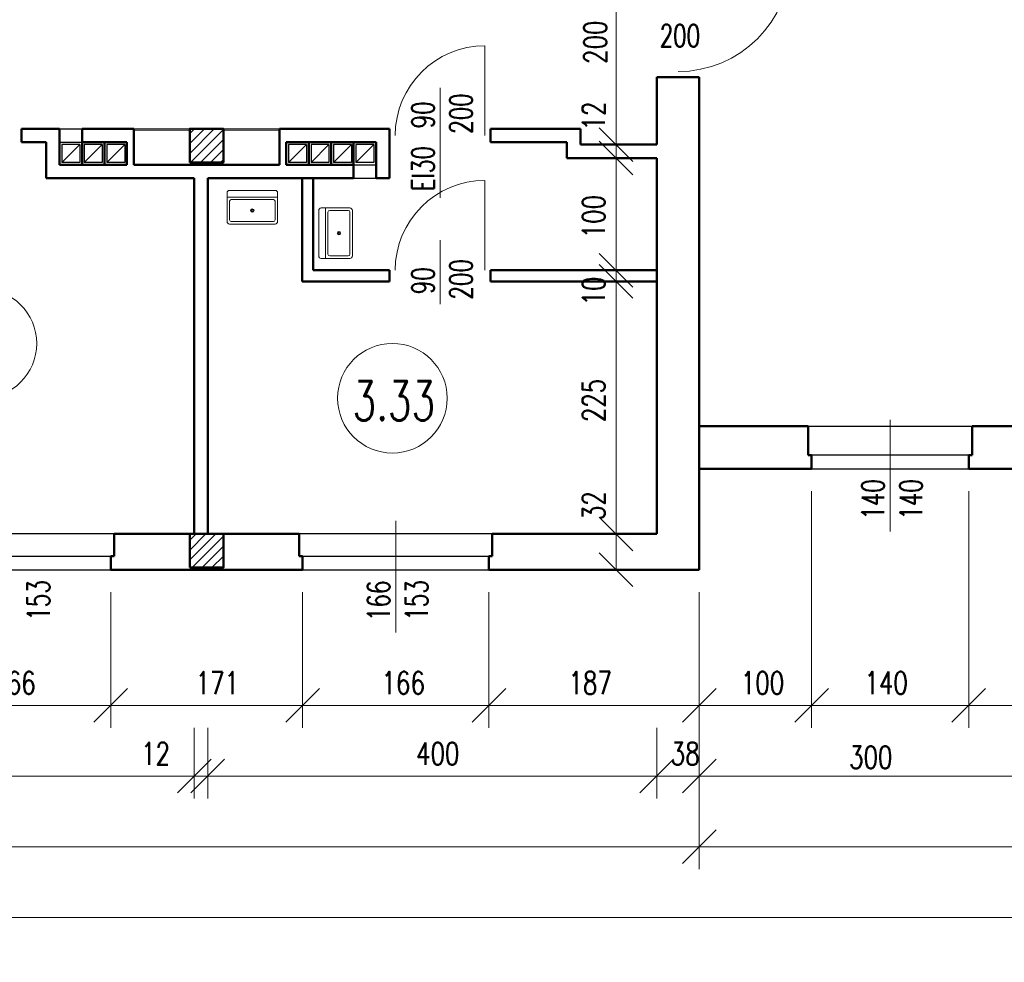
# Model space of a CAD drawing. Header units: millimetres. Extents: x -56112 to 30506, y -136199 to -2178.
# Tile 13 of 45: x 9078 to 17851, y -128903 to -120502. Entities that reach past the tile are written whole.
import ezdxf
from ezdxf.enums import TextEntityAlignment as Align

# ---------------------------------------------------------------- set-up
doc = ezdxf.new("R2010")
doc.units = ezdxf.units.MM
doc.header["$LTSCALE"] = 10
doc.header["$MEASUREMENT"] = 0
doc.header["$PDMODE"] = 35
doc.layers.get('0').update_dxf_attribs({"lineweight": 15})
for name, color, linetype, lineweight in [('L001', 1, 'Continuous', 18), ('L002', 2, 'Continuous', 25), ('L003', 3, 'Continuous', 50)]:
    doc.layers.add(name, color=color, linetype=linetype, lineweight=lineweight)
doc.layers.add('L004', color=4, linetype='Continuous')
doc.styles.get("Standard").update_dxf_attribs({"font": 'simplex.shx', "width": 0.75, "height": 200})
doc.dimstyles.new('1_100', dxfattribs={"dimtxt": 200, "dimasz": 300, "dimexe": 200, "dimexo": 200, "dimgap": 100, "dimtad": 1, "dimdec": 0, "dimlfac": 0.1, "dimtxsty": 'Standard', "dimblk": 'OBLIQUE', "dimcen": 250, "dimdle": 2, "dimclrt": 2, "dimadec": 0, "dimazin": 0, "dimtfac": 1, "dimtdec": 0, "dimtmove": 1, "dimatfit": 3, "dimfxl": 1, "dimarcsym": 0})
pattern_1 = [(45, (-4e-12, -82436.32), (-44.19417, 44.19417), [])]

# ---------------------------------------------------------------- blocks, each defined once
blk = doc.blocks.new('Zlewozmywak pojedyńczy - góra')
blk.add_line((-15, -3.999996), (15, -3.999996))
for points in [[(-13.5, 0), (13.5, 0)], [(-15, -18.499996), (-15, -1.5)], [(-12.5, -5.499996), (12.5, -5.499996)], [(15, -1.5), (15, -18.499996)], [(-13.5, -17.499996), (-13.5, -6.499996)], [(13.5, -6.499996), (13.5, -17.499996)], [(13.5, -19.999996), (-13.5, -19.999996)], [(12.5, -18.499996), (-12.5, -18.499996)]]:
    blk.add_lwpolyline(points)
for radius in [1, 0.5]:
    blk.add_circle((0, -11.999996), radius)
for centre, radius, start, end in [((-13.5, -1.5), 1.5, 90, 180), ((-12.5, -6.499996), 1, 90, 180), ((12.5, -6.499996), 1, 0, 90), ((13.5, -1.5), 1.5, 0, 90), ((-12.5, -17.499996), 1, 180, 270), ((12.5, -17.499996), 1, 270, 0), ((-13.5, -18.499996), 1.5, 180, 270), ((13.5, -18.499996), 1.5, 270, 0)]:
    blk.add_arc(centre, radius, start, end)
blk = doc.blocks.new('_Oblique')
at = {"layer": 'L004', "color": 0, "lineweight": -2}
blk.add_line((-0.5, -0.5), (0.5, 0.5), dxfattribs=at)
blk = doc.blocks.new('*D1686')
at = {"layer": 'Defpoints'}
for p in [(14392.5, -129140.1), (14521.8, -129373.1), (14392.5, -129493.1), (14590, -129493.1)]:
    blk.add_point(p, dxfattribs=at)
at = {"layer": 'L001'}
for p, q in [((14392.5, -129033), (14392.5, -129373.1)), ((14321.8, -129373.1), (14192.5, -129373.1)), ((14392.5, -129373.1), (14392.5, -129493.1)), ((14390, -129493.1), (14192.5, -129493.1)), ((14392.5, -129495.1), (14392.5, -129493.1))]:
    blk.add_line(p, q, dxfattribs=at)
at = {"layer": 'L001', "xscale": 300, "yscale": 300, "zscale": 300}
for p, rotation in [((14392.5, -129373.1), 270), ((14392.5, -129493.1), 90)]:
    blk.add_blockref('_Oblique', p, dxfattribs=dict(at, rotation=rotation))
at = {"layer": 'L001', "color": 2, "linetype": 'Continuous', "width": 0.75}
blk.add_text('12', height=200, rotation=90, dxfattribs=at).set_placement((14192.5, -129247.3), align=Align.MIDDLE_LEFT)
blk = doc.blocks.new('*D1687')
at = {"layer": 'Defpoints'}
for p in [(14014, -130593.1), (14192.5, -131654.2), (14392.5, -132843.1), (14590, -132843.1)]:
    blk.add_point(p, dxfattribs=at)
at = {"layer": 'L001'}
for p, q in [((14214, -130593.1), (14592.5, -130593.1)), ((14392.5, -130593.1), (14392.5, -132843.1)), ((14390, -132843.1), (14192.5, -132843.1))]:
    blk.add_line(p, q, dxfattribs=at)
at = {"layer": 'L001', "xscale": 300, "yscale": 300, "zscale": 300}
for p, rotation in [((14392.5, -130593.1), 90), ((14392.5, -132843.1), 270)]:
    blk.add_blockref('_Oblique', p, dxfattribs=dict(at, rotation=rotation))
at = {"layer": 'L001', "color": 2, "linetype": 'Continuous', "width": 0.75}
blk.add_text('225', height=200, rotation=90, dxfattribs=at).set_placement((14192.5, -131847.1), align=Align.MIDDLE_LEFT)
blk = doc.blocks.new('*D1688')
at = {"layer": 'Defpoints'}
for p in [(14392.5, -132598.6), (14590, -132843.1), (14392.5, -133163.1), (14590, -133163.1)]:
    blk.add_point(p, dxfattribs=at)
at = {"layer": 'L001'}
for p, q in [((14392.5, -132477.2), (14392.5, -132843.1)), ((14390, -132843.1), (14192.5, -132843.1)), ((14392.5, -132843.1), (14392.5, -133163.1)), ((14390, -133163.1), (14192.5, -133163.1)), ((14392.5, -133165.1), (14392.5, -133163.1))]:
    blk.add_line(p, q, dxfattribs=at)
at = {"layer": 'L001', "xscale": 300, "yscale": 300, "zscale": 300}
for p, rotation in [((14392.5, -132843.1), 270), ((14392.5, -133163.1), 90)]:
    blk.add_blockref('_Oblique', p, dxfattribs=dict(at, rotation=rotation))
at = {"layer": 'L001', "color": 2, "linetype": 'Continuous', "width": 0.75}
blk.add_text('32', height=200, rotation=90, dxfattribs=at).set_placement((14192.5, -132720.1), align=Align.MIDDLE_LEFT)
blk = doc.blocks.new('*D2107')
at = {"layer": 'Defpoints'}
for p in [(-40196, -133163.1), (15134, -133163.1), (-12827.5, -135397.7), (15134, -135632.1)]:
    blk.add_point(p, dxfattribs=at)
at = {"layer": 'L001'}
for p, q in [((-40196, -133363.1), (-40196, -135832.1)), ((15134, -133363.1), (15134, -135832.1)), ((-40196, -135632.1), (15134, -135632.1))]:
    blk.add_line(p, q, dxfattribs=at)
at = {"layer": 'L001', "xscale": 300, "yscale": 300, "zscale": 300, "rotation": 180}
blk.add_blockref('_Oblique', (-40196, -135632.1), dxfattribs=at)
at = {"layer": 'L001', "xscale": 300, "yscale": 300, "zscale": 300}
blk.add_blockref('_Oblique', (15134, -135632.1), dxfattribs=at)
at = {"layer": 'L001', "color": 2, "linetype": 'Continuous', "width": 0.75}
blk.add_text('5533', height=200, dxfattribs=at).set_placement((-13091.8, -135397.7), align=Align.MIDDLE_LEFT)
blk = doc.blocks.new('*D2028')
at = {"layer": 'Defpoints'}
for p in [(-43796, -129503.1), (22164, -132263.1), (-10767, -136061.1), (22164, -136262.2)]:
    blk.add_point(p, dxfattribs=at)
at = {"layer": 'L001'}
for p, q in [((-43796, -129703.1), (-43796, -136462.2)), ((22164, -132463.1), (22164, -136462.2)), ((-43796, -136262.2), (22164, -136262.2))]:
    blk.add_line(p, q, dxfattribs=at)
at = {"layer": 'L001', "xscale": 300, "yscale": 300, "zscale": 300, "rotation": 180}
blk.add_blockref('_Oblique', (-43796, -136262.2), dxfattribs=at)
at = {"layer": 'L001', "xscale": 300, "yscale": 300, "zscale": 300}
blk.add_blockref('_Oblique', (22164, -136262.2), dxfattribs=at)
at = {"layer": 'L001', "color": 2, "linetype": 'Continuous', "width": 0.75}
blk.add_text('6596', height=200, dxfattribs=at).set_placement((-11027.7, -136061.1), align=Align.MIDDLE_LEFT)
blk = doc.blocks.new('*D2029')
at = {"layer": 'Defpoints'}
for p in [(16134, -132263.1), (15134, -133163.1), (15683, -134171), (16134, -134372.1)]:
    blk.add_point(p, dxfattribs=at)
at = {"layer": 'L001'}
for p, q in [((16134, -132463.1), (16134, -134572.1)), ((15134, -133363.1), (15134, -134572.1)), ((15134, -134372.1), (16134, -134372.1))]:
    blk.add_line(p, q, dxfattribs=at)
at = {"layer": 'L001', "xscale": 300, "yscale": 300, "zscale": 300, "rotation": 180}
blk.add_blockref('_Oblique', (15134, -134372.1), dxfattribs=at)
at = {"layer": 'L001', "xscale": 300, "yscale": 300, "zscale": 300}
blk.add_blockref('_Oblique', (16134, -134372.1), dxfattribs=at)
at = {"layer": 'L001', "color": 2, "linetype": 'Continuous', "width": 0.75}
blk.add_text('100', height=200, dxfattribs=at).set_placement((15504.4, -134171), align=Align.MIDDLE_LEFT)
blk = doc.blocks.new('*D2030')
at = {"layer": 'Defpoints'}
for p in [(16134, -132263.1), (17534, -132263.1), (16785, -134171), (17534, -134372.1)]:
    blk.add_point(p, dxfattribs=at)
at = {"layer": 'L001'}
for p, q in [((16134, -132463.1), (16134, -134572.1)), ((17534, -132463.1), (17534, -134572.1)), ((16134, -134372.1), (17534, -134372.1))]:
    blk.add_line(p, q, dxfattribs=at)
at = {"layer": 'L001', "xscale": 300, "yscale": 300, "zscale": 300, "rotation": 180}
blk.add_blockref('_Oblique', (16134, -134372.1), dxfattribs=at)
at = {"layer": 'L001', "xscale": 300, "yscale": 300, "zscale": 300}
blk.add_blockref('_Oblique', (17534, -134372.1), dxfattribs=at)
at = {"layer": 'L001', "color": 2, "linetype": 'Continuous', "width": 0.75}
blk.add_text('140', height=200, dxfattribs=at).set_placement((16606.4, -134171), align=Align.MIDDLE_LEFT)
blk = doc.blocks.new('*D2031')
at = {"layer": 'Defpoints'}
for p in [(22164, -132263.1), (15134, -133163.1), (18600, -135431.1), (22164, -135632.1)]:
    blk.add_point(p, dxfattribs=at)
at = {"layer": 'L001'}
for p, q in [((22164, -132463.1), (22164, -135832.1)), ((15134, -133363.1), (15134, -135832.1)), ((15134, -135632.1), (22164, -135632.1))]:
    blk.add_line(p, q, dxfattribs=at)
at = {"layer": 'L001', "xscale": 300, "yscale": 300, "zscale": 300, "rotation": 180}
blk.add_blockref('_Oblique', (15134, -135632.1), dxfattribs=at)
at = {"layer": 'L001', "xscale": 300, "yscale": 300, "zscale": 300}
blk.add_blockref('_Oblique', (22164, -135632.1), dxfattribs=at)
at = {"layer": 'L001', "color": 2, "linetype": 'Continuous', "width": 0.75}
blk.add_text('703', height=200, dxfattribs=at).set_placement((18407.1, -135431.1), align=Align.MIDDLE_LEFT)
blk = doc.blocks.new('*D2032')
at = {"layer": 'Defpoints'}
for p in [(15134, -133163.1), (18134, -134372.1), (16661.4, -134834), (18134, -135002.1)]:
    blk.add_point(p, dxfattribs=at)
at = {"layer": 'L001'}
for p, q in [((15134, -133363.1), (15134, -135202.1)), ((18134, -134572.1), (18134, -135202.1)), ((15134, -135002.1), (18134, -135002.1))]:
    blk.add_line(p, q, dxfattribs=at)
at = {"layer": 'L001', "xscale": 300, "yscale": 300, "zscale": 300, "rotation": 180}
blk.add_blockref('_Oblique', (15134, -135002.1), dxfattribs=at)
at = {"layer": 'L001', "xscale": 300, "yscale": 300, "zscale": 300}
blk.add_blockref('_Oblique', (18134, -135002.1), dxfattribs=at)
at = {"layer": 'L001', "color": 2, "linetype": 'Continuous', "width": 0.75}
blk.add_text('300', height=200, dxfattribs=at).set_placement((16468.5, -134834), align=Align.MIDDLE_LEFT)
blk = doc.blocks.new('*D2033')
at = {"layer": 'Defpoints'}
for p in [(8229, -133163.1), (9889, -133163.1), (9010, -134171), (9889, -134372.1)]:
    blk.add_point(p, dxfattribs=at)
at = {"layer": 'L001'}
for p, q in [((8229, -133363.1), (8229, -134572.1)), ((9889, -133363.1), (9889, -134572.1)), ((8229, -134372.1), (9889, -134372.1))]:
    blk.add_line(p, q, dxfattribs=at)
at = {"layer": 'L001', "xscale": 300, "yscale": 300, "zscale": 300, "rotation": 180}
blk.add_blockref('_Oblique', (8229, -134372.1), dxfattribs=at)
at = {"layer": 'L001', "xscale": 300, "yscale": 300, "zscale": 300}
blk.add_blockref('_Oblique', (9889, -134372.1), dxfattribs=at)
at = {"layer": 'L001', "color": 2, "linetype": 'Continuous', "width": 0.75}
blk.add_text('166', height=200, dxfattribs=at).set_placement((8835, -134171), align=Align.MIDDLE_LEFT)
blk = doc.blocks.new('*D2034')
at = {"layer": 'Defpoints'}
for p in [(6536.5, -134372.1), (10634, -134372.1), (8634.2, -134801.1), (6536.5, -135002.1)]:
    blk.add_point(p, dxfattribs=at)
at = {"layer": 'L001'}
for p, q in [((6536.5, -134572.1), (6536.5, -135202.1)), ((10634, -134572.1), (10634, -135202.1)), ((10634, -135002.1), (6536.5, -135002.1))]:
    blk.add_line(p, q, dxfattribs=at)
at = {"layer": 'L001', "xscale": 300, "yscale": 300, "zscale": 300, "rotation": 180}
blk.add_blockref('_Oblique', (6536.5, -135002.1), dxfattribs=at)
at = {"layer": 'L001', "xscale": 300, "yscale": 300, "zscale": 300}
blk.add_blockref('_Oblique', (10634, -135002.1), dxfattribs=at)
at = {"layer": 'L001', "color": 2, "linetype": 'Continuous', "width": 0.75}
blk.add_text('410', height=200, dxfattribs=at).set_placement((8455.7, -134801.1), align=Align.MIDDLE_LEFT)
blk = doc.blocks.new('*D2035')
at = {"layer": 'Defpoints'}
for p in [(11599, -133163.1), (13259, -133163.1), (12478, -134171), (13259, -134372.1)]:
    blk.add_point(p, dxfattribs=at)
at = {"layer": 'L001'}
for p, q in [((11599, -133363.1), (11599, -134572.1)), ((13259, -133363.1), (13259, -134572.1)), ((11599, -134372.1), (13259, -134372.1))]:
    blk.add_line(p, q, dxfattribs=at)
at = {"layer": 'L001', "xscale": 300, "yscale": 300, "zscale": 300, "rotation": 180}
blk.add_blockref('_Oblique', (11599, -134372.1), dxfattribs=at)
at = {"layer": 'L001', "xscale": 300, "yscale": 300, "zscale": 300}
blk.add_blockref('_Oblique', (13259, -134372.1), dxfattribs=at)
at = {"layer": 'L001', "color": 2, "linetype": 'Continuous', "width": 0.75}
blk.add_text('166', height=200, dxfattribs=at).set_placement((12303, -134171), align=Align.MIDDLE_LEFT)
blk = doc.blocks.new('*D2036')
at = {"layer": 'Defpoints'}
for p in [(10754, -134372.1), (14754, -134372.1), (12803, -134801.1), (10754, -135002.1)]:
    blk.add_point(p, dxfattribs=at)
at = {"layer": 'L001'}
for p, q in [((10754, -134572.1), (10754, -135202.1)), ((14754, -134572.1), (14754, -135202.1)), ((14754, -135002.1), (10754, -135002.1))]:
    blk.add_line(p, q, dxfattribs=at)
at = {"layer": 'L001', "xscale": 300, "yscale": 300, "zscale": 300, "rotation": 180}
blk.add_blockref('_Oblique', (10754, -135002.1), dxfattribs=at)
at = {"layer": 'L001', "xscale": 300, "yscale": 300, "zscale": 300}
blk.add_blockref('_Oblique', (14754, -135002.1), dxfattribs=at)
at = {"layer": 'L001', "color": 2, "linetype": 'Continuous', "width": 0.75}
blk.add_text('400', height=200, dxfattribs=at).set_placement((12610.1, -134801.1), align=Align.MIDDLE_LEFT)
blk = doc.blocks.new('*D2037')
at = {"layer": 'Defpoints'}
for p in [(9889, -133163.1), (11599, -133163.1), (10793, -134171.9), (11599, -134372.1)]:
    blk.add_point(p, dxfattribs=at)
at = {"layer": 'L001'}
for p, q in [((9889, -133363.1), (9889, -134572.1)), ((11599, -133363.1), (11599, -134572.1)), ((9889, -134372.1), (11599, -134372.1))]:
    blk.add_line(p, q, dxfattribs=at)
at = {"layer": 'L001', "xscale": 300, "yscale": 300, "zscale": 300, "rotation": 180}
blk.add_blockref('_Oblique', (9889, -134372.1), dxfattribs=at)
at = {"layer": 'L001', "xscale": 300, "yscale": 300, "zscale": 300}
blk.add_blockref('_Oblique', (11599, -134372.1), dxfattribs=at)
at = {"layer": 'L001', "color": 2, "linetype": 'Continuous', "width": 0.75}
blk.add_text('171', height=200, dxfattribs=at).set_placement((10646.6, -134171.9), align=Align.MIDDLE_LEFT)
blk = doc.blocks.new('*D1738')
at = {"layer": 'Defpoints'}
for p in [(10634, -134372.1), (10754, -134372.1), (10267.2, -135002.1), (10634, -135002.1)]:
    blk.add_point(p, dxfattribs=at)
at = {"layer": 'L001'}
for p, q in [((10634, -134572.1), (10634, -135202.1)), ((10754, -134572.1), (10754, -135202.1)), ((10160, -135002.1), (10634, -135002.1)), ((10754, -135002.1), (10634, -135002.1)), ((10756, -135002.1), (10754, -135002.1))]:
    blk.add_line(p, q, dxfattribs=at)
at = {"layer": 'L001', "xscale": 300, "yscale": 300, "zscale": 300}
blk.add_blockref('_Oblique', (10634, -135002.1), dxfattribs=at)
at = {"layer": 'L001', "xscale": 300, "yscale": 300, "zscale": 300, "rotation": 180}
blk.add_blockref('_Oblique', (10754, -135002.1), dxfattribs=at)
at = {"layer": 'L001', "color": 2, "linetype": 'Continuous', "width": 0.75}
blk.add_text('12', height=200, dxfattribs=at).set_placement((10160, -134802.1), align=Align.MIDDLE_LEFT)
blk = doc.blocks.new('*D1739')
at = {"layer": 'Defpoints'}
for p in [(15134, -133163.1), (14754, -134372.1), (15001, -135002.1), (15134, -135002.1)]:
    blk.add_point(p, dxfattribs=at)
at = {"layer": 'L001'}
for p, q in [((15134, -133363.1), (15134, -135202.1)), ((14754, -134572.1), (14754, -135202.1)), ((14752, -135002.1), (14754, -135002.1)), ((14754, -135002.1), (15134, -135002.1)), ((15136, -135002.1), (15134, -135002.1))]:
    blk.add_line(p, q, dxfattribs=at)
at = {"layer": 'L001', "xscale": 300, "yscale": 300, "zscale": 300}
blk.add_blockref('_Oblique', (14754, -135002.1), dxfattribs=at)
at = {"layer": 'L001', "xscale": 300, "yscale": 300, "zscale": 300, "rotation": 180}
blk.add_blockref('_Oblique', (15134, -135002.1), dxfattribs=at)
at = {"layer": 'L001', "color": 2, "linetype": 'Continuous', "width": 0.75}
blk.add_text('38', height=200, dxfattribs=at).set_placement((14879.5, -134802.1), align=Align.MIDDLE_LEFT)
blk = doc.blocks.new('*D2038')
at = {"layer": 'Defpoints'}
for p in [(13259, -133163.1), (15134, -133163.1), (14147.5, -134171), (15134, -134372.1)]:
    blk.add_point(p, dxfattribs=at)
at = {"layer": 'L001'}
for p, q in [((13259, -133363.1), (13259, -134572.1)), ((15134, -133363.1), (15134, -134572.1)), ((13259, -134372.1), (15134, -134372.1))]:
    blk.add_line(p, q, dxfattribs=at)
at = {"layer": 'L001', "xscale": 300, "yscale": 300, "zscale": 300, "rotation": 180}
blk.add_blockref('_Oblique', (13259, -134372.1), dxfattribs=at)
at = {"layer": 'L001', "xscale": 300, "yscale": 300, "zscale": 300}
blk.add_blockref('_Oblique', (15134, -134372.1), dxfattribs=at)
at = {"layer": 'L001', "color": 2, "linetype": 'Continuous', "width": 0.75}
blk.add_text('187', height=200, dxfattribs=at).set_placement((13968.9, -134171), align=Align.MIDDLE_LEFT)
blk = doc.blocks.new('*D2039')
at = {"layer": 'Defpoints'}
for p in [(17534, -132263.1), (22164, -132263.1), (19898, -134171), (22164, -134372.1)]:
    blk.add_point(p, dxfattribs=at)
at = {"layer": 'L001'}
for p, q in [((17534, -132463.1), (17534, -134572.1)), ((22164, -132463.1), (22164, -134572.1)), ((17534, -134372.1), (22164, -134372.1))]:
    blk.add_line(p, q, dxfattribs=at)
at = {"layer": 'L001', "xscale": 300, "yscale": 300, "zscale": 300, "rotation": 180}
blk.add_blockref('_Oblique', (17534, -134372.1), dxfattribs=at)
at = {"layer": 'L001', "xscale": 300, "yscale": 300, "zscale": 300}
blk.add_blockref('_Oblique', (22164, -134372.1), dxfattribs=at)
at = {"layer": 'L001', "color": 2, "linetype": 'Continuous', "width": 0.75}
blk.add_text('463', height=200, dxfattribs=at).set_placement((19705.1, -134171), align=Align.MIDDLE_LEFT)
blk = doc.blocks.new('*D1809')
at = {"layer": 'Defpoints'}
for p in [(14552.7, -127373.1), (14206.2, -128461.4), (14392.5, -129373.1), (14521.8, -129373.1)]:
    blk.add_point(p, dxfattribs=at)
at = {"layer": 'L001'}
for p, q in [((14352.7, -127373.1), (14192.5, -127373.1)), ((14392.5, -127373.1), (14392.5, -129373.1)), ((14321.8, -129373.1), (14192.5, -129373.1))]:
    blk.add_line(p, q, dxfattribs=at)
at = {"layer": 'L001', "xscale": 300, "yscale": 300, "zscale": 300}
for p, rotation in [((14392.5, -127373.1), 90), ((14392.5, -129373.1), 270)]:
    blk.add_blockref('_Oblique', p, dxfattribs=dict(at, rotation=rotation))
at = {"layer": 'L001', "color": 2, "linetype": 'Continuous', "width": 0.75}
blk.add_text('200', height=200, rotation=90, dxfattribs=at).set_placement((14206.2, -128654.3), align=Align.MIDDLE_LEFT)
blk = doc.blocks.new('*D1810')
at = {"layer": 'Defpoints'}
for p in [(14596, -130493.1), (14392.5, -130593.1), (14596, -130593.1), (14192.5, -130700.5)]:
    blk.add_point(p, dxfattribs=at)
at = {"layer": 'L001'}
for p, q in [((14396, -130493.1), (14192.5, -130493.1)), ((14392.5, -130493.1), (14392.5, -130493.1)), ((14392.5, -130493.1), (14392.5, -130593.1)), ((14396, -130593.1), (14192.5, -130593.1)), ((14392.5, -130593.1), (14392.5, -130593.1))]:
    blk.add_line(p, q, dxfattribs=at)
at = {"layer": 'L001', "xscale": 300, "yscale": 300, "zscale": 300}
for p, rotation in [((14392.5, -130493.1), 270), ((14392.5, -130593.1), 90)]:
    blk.add_blockref('_Oblique', p, dxfattribs=dict(at, rotation=rotation))
at = {"layer": 'L001', "color": 2, "linetype": 'Continuous', "width": 0.75}
blk.add_text('10', height=200, rotation=90, dxfattribs=at).set_placement((14192.5, -130807.7), align=Align.MIDDLE_LEFT)
blk = doc.blocks.new('*D1811')
at = {"layer": 'Defpoints'}
for p in [(14512.5, -129493.1), (14192.5, -130030.2), (14392.5, -130493.1), (14540.9, -130493.1)]:
    blk.add_point(p, dxfattribs=at)
at = {"layer": 'L001'}
for p, q in [((14312.5, -129493.1), (14192.5, -129493.1)), ((14392.5, -129493.1), (14392.5, -130493.1)), ((14340.9, -130493.1), (14192.5, -130493.1))]:
    blk.add_line(p, q, dxfattribs=at)
at = {"layer": 'L001', "xscale": 300, "yscale": 300, "zscale": 300}
for p, rotation in [((14392.5, -129493.1), 90), ((14392.5, -130493.1), 270)]:
    blk.add_blockref('_Oblique', p, dxfattribs=dict(at, rotation=rotation))
at = {"layer": 'L001', "color": 2, "linetype": 'Continuous', "width": 0.75}
blk.add_text('100', height=200, rotation=90, dxfattribs=at).set_placement((14192.5, -130208.8), align=Align.MIDDLE_LEFT)

msp = doc.modelspace()

# ---------------------------------------------------------------- hatches: boundary and pattern name
at = {"layer": 'L001'}
h = msp.add_hatch(dxfattribs=at)
h.set_pattern_fill('ANSI31', color=256, scale=500, style=0)
h.set_pattern_definition(pattern_1)
h.paths.add_polyline_path([(10894, -121474.9), (10594, -121474.9), (10594, -121774.9), (10894, -121774.9)], flags=16)
h = msp.add_hatch(dxfattribs=at)
h.set_pattern_fill('ANSI31', color=256, scale=500, style=0)
h.set_pattern_definition(pattern_1)
h.paths.add_polyline_path([(10894, -125084.9), (10594, -125084.9), (10594, -125384.9), (10894, -125384.9)], flags=16)

# ---------------------------------------------------------------- linework, layer by layer
at = {"layer": 'Defpoints'}
msp.add_3dface([(-51868.7, -106499.4, 0), (30505.6, -106499.4, 0), (30505.6, -136199.4, 0), (-51868.7, -136199.4, 0)], dxfattribs=at)
at = {"layer": 'L001'}
for p, q in [((13224, -121534.9, 70), (13224, -120734.9, 70)), ((12824, -121108.6), (12824, -121837.7)), ((12824, -121108.6), (12824, -122089.1)), ((10094, -121474.9), (10594, -121474.9)), ((10094, -121486.9), (10594, -121486.9)), ((10894, -121474.9), (11394, -121474.9)), ((10894, -121486.9), (11394, -121486.9)), ((13224, -122734.9), (13224, -121934.9)), ((12824, -122468.6, -70), (12824, -123037.7, -70)), ((16834, -124067.4), (16834, -125063.6)), ((12429, -124967.4), (12429, -125963.6))]:
    msp.add_line(p, q, dxfattribs=at)
for centre in [(8741.5, -123388.1), (12399, -123876.2)]:
    msp.add_circle(centre, 488.1, dxfattribs=at)
for centre, radius, start, end in [((14944, -119964.9), 1000, 270, 0), ((13224, -121534.9, 70), 800, 90, 180), ((13224, -122734.9), 800, 90, 180)]:
    msp.add_arc(centre, radius, start, end, dxfattribs=at)
at = {"layer": 'L002'}
for p, q in [((9434, -121474.9), (9634, -121474.9)), ((9434, -121594.9), (9634, -121594.9)), ((9614, -121614.9), (9454, -121614.9)), ((9454, -121774.9), (9614, -121614.9)), ((9454, -121614.9), (9454, -121774.9)), ((9614, -121614.9), (9614, -121774.9)), ((9654, -121614.9), (9654, -121774.9)), ((9654, -121774.9), (9814, -121614.9)), ((9814, -121614.9), (9654, -121614.9)), ((9814, -121614.9), (9814, -121774.9)), ((10014, -121614.9), (9854, -121614.9)), ((9854, -121774.9), (10014, -121614.9)), ((9854, -121614.9), (9854, -121774.9)), ((10014, -121614.9), (10014, -121774.9)), ((11634, -121614.9), (11474, -121614.9)), ((11474, -121774.9), (11634, -121614.9)), ((11474, -121614.9), (11474, -121774.9)), ((11634, -121614.9), (11634, -121774.9)), ((11834, -121614.9), (11674, -121614.9)), ((11674, -121774.9), (11834, -121614.9)), ((11674, -121614.9), (11674, -121774.9)), ((11834, -121614.9), (11834, -121774.9)), ((12034, -121614.9), (11874, -121614.9)), ((11874, -121614.9), (11874, -121774.9)), ((11874, -121774.9), (12034, -121614.9)), ((12034, -121614.9), (12034, -121774.9)), ((12234, -121614.9), (12074, -121614.9)), ((12074, -121774.9), (12234, -121614.9)), ((12074, -121614.9), (12074, -121774.9)), ((12234, -121614.9), (12234, -121774.9)), ((9614, -121774.9), (9454, -121774.9)), ((9814, -121774.9), (9654, -121774.9)), ((10014, -121774.9), (9854, -121774.9)), ((11634, -121774.9), (11474, -121774.9)), ((11834, -121774.9), (11674, -121774.9)), ((12034, -121774.9), (11874, -121774.9)), ((12054, -121794.9), (12254, -121794.9)), ((12234, -121774.9), (12074, -121774.9)), ((12054, -121914.9), (12254, -121914.9)), ((16104, -124124.9), (17564, -124124.9)), ((17534, -124384.9), (16134, -124384.9)), ((16134, -124504.9), (17534, -124504.9)), ((9919, -125084.9), (8199, -125084.9)), ((13289, -125084.9), (11569, -125084.9)), ((8229, -125284.9), (9889, -125284.9)), ((11599, -125284.9), (13259, -125284.9)), ((8229, -125404.9), (9889, -125404.9)), ((11599, -125404.9), (13259, -125404.9))]:
    msp.add_line(p, q, dxfattribs=at)
at = {"layer": 'L003'}
for p, q in [((14754, -121014.9), (15134, -121014.9)), ((14754, -121014.9), (14754, -121614.9)), ((15134, -121014.9), (15134, -125404.9)), ((9094, -121474.9), (9094, -121594.9)), ((9434, -121474.9), (9094, -121474.9)), ((9434, -121474.9), (9434, -121794.9)), ((9634, -121474.9), (9634, -121794.9)), ((10094, -121474.9), (9634, -121474.9)), ((10094, -121474.9), (10094, -121794.9)), ((12374, -121474.9), (11394, -121474.9)), ((11394, -121474.9), (11394, -121794.9)), ((12374, -121474.9), (12374, -121914.9)), ((14074, -121474.9), (13274, -121474.9)), ((13274, -121474.9), (13274, -121594.9)), ((14074, -121474.9), (14074, -121614.9)), ((9314, -121594.9), (9094, -121594.9)), ((9314, -121594.9), (9314, -121914.9)), ((10034, -121594.9), (9634, -121594.9)), ((9834, -121594.9), (9834, -121794.9)), ((10034, -121594.9), (10034, -121794.9)), ((12254, -121594.9), (11454, -121594.9)), ((11454, -121594.9), (11454, -121794.9)), ((11654, -121594.9), (11654, -121794.9)), ((11854, -121594.9), (11854, -121794.9)), ((12054, -121594.9), (12054, -121914.9)), ((12254, -121594.9), (12254, -121914.9)), ((13954, -121594.9), (13274, -121594.9)), ((13954, -121594.9), (13954, -121734.9)), ((14754, -121614.9), (14074, -121614.9)), ((14754, -121734.9), (13954, -121734.9)), ((14754, -121734.9), (14754, -125084.9)), ((10034, -121794.9), (9434, -121794.9)), ((11394, -121794.9), (10094, -121794.9)), ((12054, -121794.9), (11454, -121794.9)), ((10634, -121914.9), (9314, -121914.9)), ((10634, -121914.9), (10634, -125084.9)), ((10754, -121914.9), (10754, -125084.9)), ((12054, -121914.9), (10754, -121914.9)), ((11594, -121914.9), (11594, -122834.9)), ((11694, -121914.9), (11694, -122734.9)), ((12374, -121914.9), (12254, -121914.9)), ((12374, -122734.9), (11694, -122734.9)), ((12374, -122734.9), (12374, -122834.9)), ((14754, -122734.9), (13274, -122734.9)), ((13274, -122734.9), (13274, -122834.9)), ((12374, -122834.9), (11594, -122834.9)), ((14754, -122834.9), (13274, -122834.9)), ((15134, -124124.9), (16104, -124124.9)), ((16104, -124124.9), (16104, -124384.9)), ((17564, -124124.9), (18134, -124124.9)), ((17564, -124124.9), (17564, -124384.9)), ((16104, -124384.9), (16134, -124384.9)), ((16134, -124504.9), (16134, -124384.9)), ((17534, -124504.9), (17534, -124384.9)), ((17564, -124384.9), (17534, -124384.9)), ((15134, -124504.9), (16134, -124504.9)), ((17534, -124504.9), (22164, -124504.9)), ((10634, -125084.9), (9919, -125084.9)), ((9919, -125084.9), (9919, -125284.9)), ((11569, -125084.9), (10894, -125084.9)), ((11569, -125084.9), (11569, -125284.9)), ((14754, -125084.9), (13289, -125084.9)), ((13289, -125084.9), (13289, -125284.9)), ((9889, -125284.9), (9919, -125284.9)), ((9889, -125404.9), (9889, -125284.9)), ((11569, -125284.9), (11599, -125284.9)), ((11599, -125404.9), (11599, -125284.9)), ((13259, -125404.9), (13259, -125284.9)), ((13259, -125284.9), (13289, -125284.9)), ((11599, -125404.9), (9889, -125404.9)), ((15134, -125404.9), (13259, -125404.9))]:
    msp.add_line(p, q, dxfattribs=at)
at = {"layer": 'L003', "flags": 128}
for points in [[(10594, -121774.9), (10894, -121774.9), (10894, -121474.9), (10594, -121474.9)], [(10594, -125384.9), (10894, -125384.9), (10894, -125084.9), (10594, -125084.9)]]:
    msp.add_lwpolyline(points, close=True, dxfattribs=at)
at = {"layer": 'L004'}
msp.add_3dface([(29505.6, -107499.4, 0), (-50868.7, -107499.4, 0), (-50868.7, -135199.4, 0), (29505.6, -135199.4, 0)], dxfattribs=at)

# ---------------------------------------------------------------- block references
at = {"layer": 'L001', "xscale": 14.99999999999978, "yscale": 15.00000000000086, "zscale": 15}
msp.add_blockref('Zlewozmywak pojedyńczy - góra', (11151, -122023.4), dxfattribs=at)
at = {"layer": 'L001', "xscale": 14.99999999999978, "yscale": 15.00000000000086, "zscale": 15, "rotation": 90}
msp.add_blockref('Zlewozmywak pojedyńczy - góra', (11742.7, -122404.9), dxfattribs=at)

# ---------------------------------------------------------------- texts
at = {"layer": 'L001', "width": 0.7}
for s, height, p in [('200', 200, (14960.8, -120805.3)), ('3.33', 350, (12411.8, -124178))]:
    msp.add_text(s, height=height, dxfattribs=at).set_placement(p, align=Align.BOTTOM_CENTER)
for s, p in [('200', (13170.8, -121338.5)), ('90', (12831.5, -121350.8)), ('EI30', (12831.5, -121830)), ('90', (12831.5, -122828.6, -70)), ('200', (13170.8, -122816.3, -70)), ('140', (16841.5, -124777.9)), ('140', (17180.8, -124777.9)), ('153', (9405.8, -125677.9)), ('166', (12436.5, -125681.2)), ('153', (12775.8, -125677.9))]:
    msp.add_text(s, height=200, rotation=90, dxfattribs=at).set_placement(p, align=Align.BOTTOM_CENTER)

# ---------------------------------------------------------------- dimensions: what is measured, and where the dimension line sits
at = {"layer": 'L001'}
for base, p1, p2, angle, override, picture, middle, dimtype in [((14392.5, -121614.9), (14552.7, -119614.9), (14521.8, -121614.9), 270, {"dimtad": 0, "dimcen": 0.025, "dimdle": 0}, '*D1809', (14206.2, -120681.8), 128), ((14392.5, -121734.9), (14521.8, -121614.9), (14590, -121734.9), 270, {"dimcen": 2.5}, '*D1686', (14392.5, -121360.4), 160), ((14392.5, -122734.9), (14512.5, -121734.9), (14540.9, -122734.9), 270, {"dimtad": 0, "dimcen": 2.5, "dimdle": 0}, '*D1811', (14192.5, -122250.5), 128), ((14392.5, -122834.9), (14596, -122734.9), (14596, -122834.9), 270, {"dimtad": 0, "dimcen": 2.5, "dimdle": 0}, '*D1810', (14192.5, -122920.9), 128), ((14392.5, -125084.9), (14014, -122834.9), (14590, -125084.9), 270, {"dimtad": 0, "dimcen": 2.5}, '*D1687', (14192.5, -123874.5), 160), ((6536.5, -127243.9), (10634, -126613.8), (6536.5, -126613.8), 180, {"dimtad": 0}, '*D2034', (8655.7, -127042.8), 160), ((10754, -127243.9), (14754, -126613.8), (10754, -126613.8), 180, {"dimtad": 0}, '*D2036', (12824.4, -127042.8), 160)]:
    dim = msp.add_linear_dim(base=base, p1=p1, p2=p2, angle=angle, dimstyle='1_100', override=override, dxfattribs=at)
    dim.commit()
    dim.dimension.update_dxf_attribs({"geometry": picture, "text_midpoint": middle, "dimtype": dimtype, "insert": (0, 7758.2)})
for base, p1, p2, picture, middle, set_off in [((22164, -128503.9), (-43796, -121744.9), (22164, -124504.9), '*D2028', (-10792, -128302.9), (0, 7758.2)), ((16134, -126613.8), (15134, -125404.9), (16134, -124504.9), '*D2029', (15661.6, -126412.8), (0, 7758.2)), ((22164, -127873.9), (15134, -125404.9), (22164, -124504.9), '*D2031', (18578.6, -127672.9), (0, 7758.2)), ((17534, -126613.8), (16134, -124504.9), (17534, -124504.9), '*D2030', (16763.6, -126412.8), (0, 7758.2)), ((22164, -126613.8), (17534, -124504.9), (22164, -124504.9), '*D2039', (19876.6, -126412.8), (0, 7758.2)), ((15134, -127873.9), (-40196, -125404.9), (15134, -125404.9), '*D2107', (-12848.9, -127639.4), (0, 7758.2)), ((9889, -126613.8), (8229, -125404.9), (9889, -125404.9), '*D2033', (8985, -126412.8), (0, 7758.2)), ((11599, -126613.8), (9889, -125404.9), (11599, -125404.9), '*D2037', (10753.7, -126413.6), (0, 7758.2)), ((13259, -126613.8), (11599, -125404.9), (13259, -125404.9), '*D2035', (12453, -126412.8), (0, 7758.2)), ((15133.9970215, -126613.8235966), (13258.9970215, -125404.8881739), (15133.9970215, -125404.8881739), '*D2038', (14126.0684501, -126412.7946332), (0, 7758.2403119)), ((18134, -127243.9), (15134, -125404.9), (18134, -126613.8), '*D2032', (16639.9, -127075.8), (0, 7758.2))]:
    dim = msp.add_linear_dim(base=base, p1=p1, p2=p2, dimstyle='1_100', override={"dimtad": 0}, dxfattribs=at)
    dim.commit()
    dim.dimension.update_dxf_attribs({"geometry": picture, "text_midpoint": middle, "dimtype": 160, "insert": set_off})
for base, p1, p2, angle, picture, middle in [((14392.5, -125404.9), (14590, -125084.9), (14590, -125404.9), 270, '*D1688', (14392.5, -124819)), ((10634, -127243.9), (10754, -126613.8), (10634, -126613.8), 180, '*D1738', (10288.6, -127243.9))]:
    dim = msp.add_linear_dim(base=base, p1=p1, p2=p2, angle=angle, dimstyle='1_100', dxfattribs=at)
    dim.commit()
    dim.dimension.update_dxf_attribs({"geometry": picture, "text_midpoint": middle, "dimtype": 160, "insert": (0, 7758.2)})
dim = msp.add_linear_dim(base=(15134, -127243.9), p1=(14754, -126613.8), p2=(15134, -125404.9), dimstyle='1_100', dxfattribs=at)
dim.commit()
dim.dimension.update_dxf_attribs({"geometry": '*D1739', "text_midpoint": (14979.5, -127243.9), "dimtype": 160, "insert": (0, 7758.2)})

doc.saveas('drawing.dxf')
